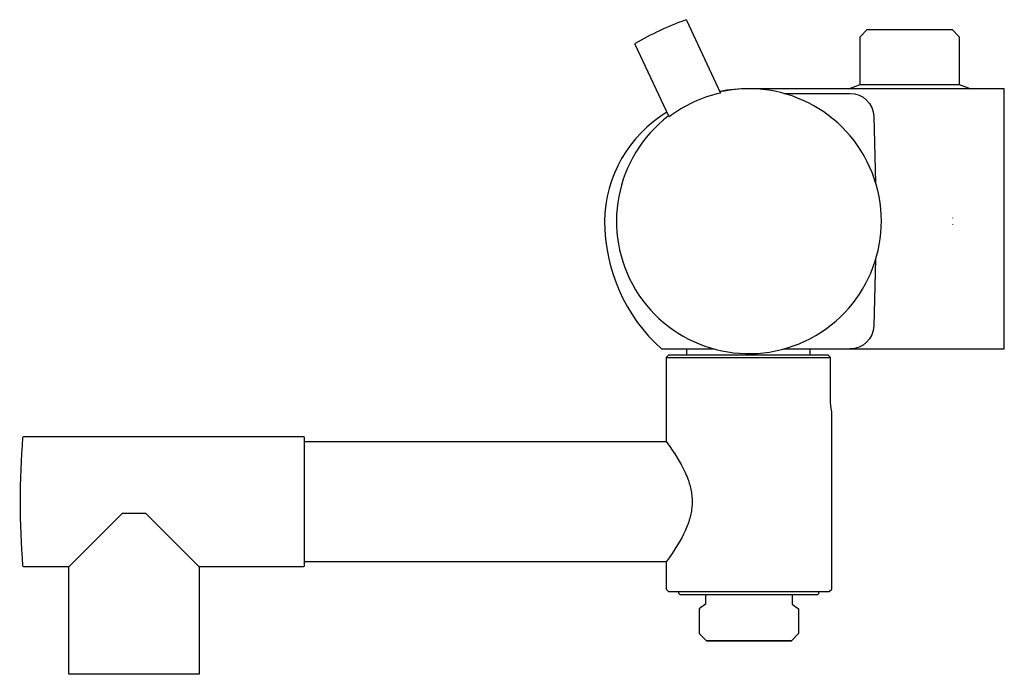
# Model space of a CAD drawing. Header units: millimetres. Extents: x -208 to 0, y -96 to 43.
import ezdxf

# ---------------------------------------------------------------- set-up
doc = ezdxf.new("R2010")
doc.units = ezdxf.units.MM
doc.header["$MEASUREMENT"] = 0
doc.layers.add('PLANNING', color=1, linetype='Continuous')

# ---------------------------------------------------------------- blocks, each defined once
blk = doc.blocks.new('96960000_r')
at = {"layer": 'PLANNING'}
for p, q in [((-28.98, 40.5), (-30.48, 39)), ((-28.98, 40.5), (-11.02, 40.5)), ((-11.02, 40.5), (-9.52, 39)), ((-30.48, 28.88), (-30.48, 39)), ((-9.52, 39), (-9.52, 28.88)), ((-32.9, 28), (-30.48, 28.88)), ((-30.48, 28.88), (-9.52, 28.88)), ((-9.52, 28.88), (-7.1, 28)), ((-10.95, 0.68), (-10.95, 0.66)), ((-10.95, -0.66), (-10.95, -0.68)), ((-67.17, -27), (-67.17, -28.3)), ((-41.1, -27), (-41.1, -28.3)), ((-71.5, -28.8), (-36.76, -28.8)), ((-148, -46.39), (-148, -46.37)), ((-68.8, -78.7), (-68.8, -78.3)), ((-68.6, -78.9), (-68.8, -78.7)), ((-68.6, -78.9), (-39.4, -78.9)), ((-63.15, -78.9), (-63.15, -80.99)), ((-44.85, -78.9), (-44.85, -80.99)), ((-39.4, -78.9), (-39.2, -78.7)), ((-39.2, -78.7), (-39.2, -78.3)), ((-63.15, -80.99), (-64.48, -81.94)), ((-44.85, -80.99), (-43.52, -81.94)), ((-64.48, -81.94), (-64.48, -87.2)), ((-43.52, -81.94), (-43.52, -87.2)), ((-64.48, -87.2), (-62.98, -88.7)), ((-43.52, -87.2), (-45.02, -88.7)), ((-45.02, -88.7), (-62.98, -88.7)), ((-62.98, -88.7), (-45.02, -88.7))]:
    blk.add_line(p, q, dxfattribs=at)
for points in [[(-78.06, 37.39, -0.363442), (-77.99, 37.64, -0.041744), (-67.42, 42.58, -0.363926), (-67.18, 42.47), (-60.02, 27.1, 0.109372), (-70.89, 22.03), (-78.06, 37.39)], [(-46.58, -27), (0, -27), (0, 28), (-54, 28, 0.047002), (-60.16, 27.42)], [(-46.58, 27), (-32.63, 27, -0.410694), (-27.58, 22.15), (-27.21, 8.13)], [(-71.36, 23.03, 0.259723), (-84.5, 0, 0.212226), (-72.5, -27), (-61.42, -27)], [(-27.21, -8.13), (-27.58, -22.13, -0.406369), (-32.65, -27)], [(-36.5, -40.3, -0.044159), (-36.76, -37.3), (-36.76, -28.8), (-37.27, -28.3), (-71, -28.3), (-71.5, -28.8), (-71.5, -46.55), (-70.75, -47.61), (-70.2, -48.4), (-69.68, -49.2), (-69.17, -50), (-68.74, -50.72), (-68.33, -51.44), (-67.95, -52.16), (-67.59, -52.88), (-67.41, -53.28), (-67.24, -53.68), (-67.07, -54.08), (-66.92, -54.49), (-66.8, -54.81), (-66.7, -55.12), (-66.6, -55.45), (-66.5, -55.77), (-66.42, -56.09), (-66.34, -56.4), (-66.27, -56.72), (-66.2, -57.04), (-66.15, -57.37), (-66.1, -57.69), (-66.06, -58.01), (-66.03, -58.34), (-66.01, -58.66), (-65.99, -58.98), (-65.99, -59.3), (-65.99, -59.62), (-66.01, -59.94), (-66.03, -60.26), (-66.06, -60.59), (-66.1, -60.91), (-66.15, -61.23), (-66.2, -61.56), (-66.27, -61.88), (-66.34, -62.2), (-66.42, -62.52), (-66.5, -62.84), (-66.6, -63.16), (-66.69, -63.47), (-66.8, -63.79), (-66.92, -64.12), (-67.04, -64.44), (-67.17, -64.75), (-67.32, -65.12), (-67.48, -65.48), (-67.82, -66.2), (-68.2, -66.92), (-68.6, -67.64), (-69.07, -68.44), (-69.65, -69.36), (-70.25, -70.27), (-70.86, -71.17), (-71.5, -72.05), (-71.5, -77.8), (-71, -78.3), (-37, -78.3), (-36.5, -77.8), (-36.5, -40.3)], [(-197.75, -95.8), (-197.75, -73.05), (-207.29, -73.05, -0.401285), (-207.49, -72.86, -0.037717), (-207.49, -45.74, -0.401285), (-207.29, -45.55), (-148.2, -45.55, -0.414214), (-148, -45.75), (-148, -72.85, -0.414821), (-148.2, -73.05), (-170.25, -73.05), (-170.25, -95.8), (-197.75, -95.8)], [(-148, -46.37, 0.388686), (-147.8, -46.55), (-71.5, -46.55)], [(-71.5, -72.05), (-147.8, -72.05, 0.384597), (-148, -72.23)]]:
    blk.add_lwpolyline(points, format="xyb", dxfattribs=at)
blk.add_lwpolyline([(-170.25, -73.05), (-181.5, -61.8), (-186.5, -61.8), (-197.75, -73.05)], dxfattribs=at)
blk.add_arc((-54, 0), 28, 127.3736, 102.6264, dxfattribs=at)

msp = doc.modelspace()

# ---------------------------------------------------------------- block references
msp.add_blockref('96960000_r', (0, 0))

doc.saveas('drawing.dxf')
